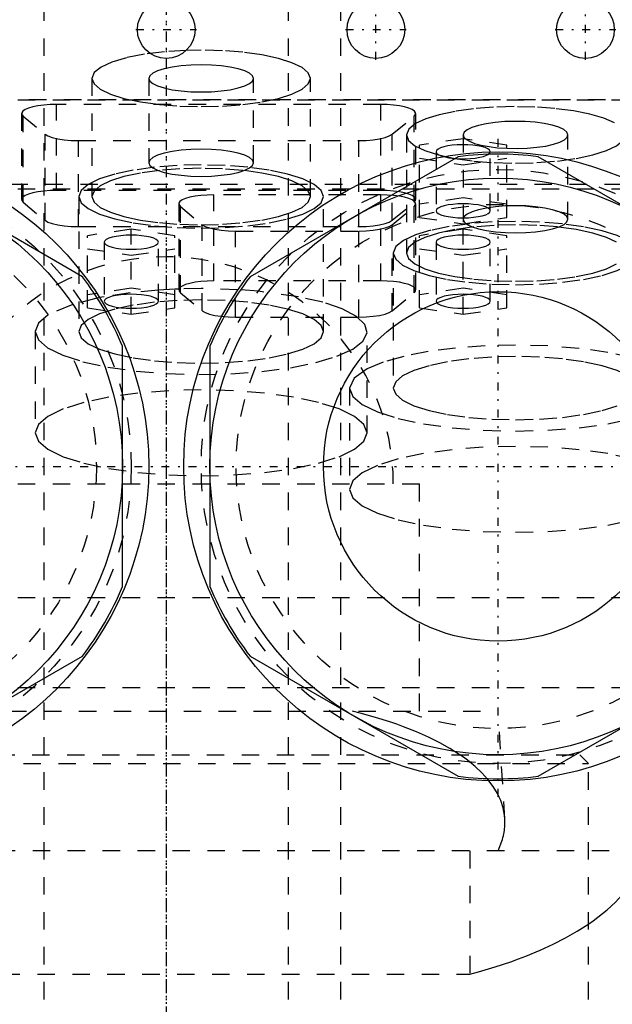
# Model space of a CAD drawing. Extents: x -90 to 90, y -97 to 327.
# Tile 7 of 10: x -8 to 26, y 198 to 255. Entities that reach past the tile are written whole.
import ezdxf

# ---------------------------------------------------------------- set-up
doc = ezdxf.new("R2010")
doc.units = 0
doc.linetypes.add('CENTER', pattern=[1.5, 0.45, -0.5, 0.05, -0.5])
doc.linetypes.add('DASHED', pattern=[2, 1, -1])
for name, color, linetype in [('AM_0', 7, 'CONTINUOUS'), ('AM_3', 7, 'DASHED'), ('AM_7', 7, 'CENTER')]:
    doc.layers.add(name, color=color, linetype=linetype)

msp = doc.modelspace()

# ---------------------------------------------------------------- linework, layer by layer
at = {"layer": 'AM_0', "color": 7, "linetype": 'CONTINUOUS'}
for p, q in [((-4.796, 239.852), (-16.704, 246.727)), ((16.704, 246.727), (4.796, 239.852)), ((33.204, 239.852), (21.296, 246.727)), ((-2.5, 222.125), (-2.5, 235.875)), ((2.5, 235.875), (2.5, 222.125)), ((-16.704, 211.273), (-4.796, 218.148)), ((4.796, 218.148), (16.704, 211.273)), ((21.296, 211.273), (33.204, 218.148))]:
    msp.add_line(p, q, dxfattribs=at)
for centre, radius in [((0, 229), 47.5), ((0, 254), 1.65), ((12, 254), 1.65), ((24, 254), 1.65), ((-19, 229), 18), ((19, 229), 18), ((-19, 229), 16.5), ((19, 229), 16.5), ((19, 229), 10)]:
    msp.add_circle(centre, radius, dxfattribs=at)
for centre, start, end in [((19, 229), 82.6199, 97.3801), ((-19, 229), 22.6199, 37.3801), ((19, 229), 142.6199, 157.3801), ((-19, 229), 322.6199, 337.3801), ((19, 229), 202.6199, 217.3801), ((19, 229), 262.6199, 277.3801)]:
    msp.add_arc(centre, 17.875, start, end, dxfattribs=at)
at = {"layer": 'AM_3', "color": 6, "linetype": 'DASHED'}
for p, q in [((-7, 307.5), (-7, -77.5)), ((7, -77.5), (7, 307.5)), ((10, -37.5), (10, 296.5)), ((2, 252.826), (1.142, 252.81)), ((-4.25, 251.208), (-4.25, 244.446)), ((-1, 251.208), (-1, 246.378)), ((5, 246.378), (5, 251.208)), ((8.25, 244.446), (8.25, 251.208)), ((-39.86, 250), (39.86, 250)), ((28.5, 249.97), (-28.5, 249.97)), ((-6.28, 244.794), (-6.28, 249.72)), ((12.28, 249.72), (-6.28, 249.72)), ((12.28, 244.794), (12.28, 249.72)), ((-8.28, 249.202), (-8.28, 244.276)), ((14.28, 244.276), (14.28, 249.202)), ((-8.189, 244.122), (-8.189, 249.048)), ((-8.189, 249.048), (-6.939, 248.013)), ((12.939, 248.013), (14.189, 249.048)), ((14.189, 244.122), (14.189, 249.048)), ((-6.939, 243.086), (-6.939, 248.013)), ((12.939, 243.086), (12.939, 248.013)), ((13.75, 247.973), (13.75, 241.211)), ((17, 247.973), (17, 242.882)), ((23, 243.143), (23, 247.973)), ((-5.03, 247.649), (11.03, 247.649)), ((-5.03, 242.723), (-5.03, 247.649)), ((11.03, 242.723), (11.03, 247.649)), ((17, 247.757), (14.5, 247.383)), ((14.5, 243.255), (14.5, 247.383)), ((19.5, 247.383), (17, 247.757)), ((19.5, 243.255), (19.5, 247.383)), ((15.45, 247.01), (15.45, 243.629)), ((18.55, 243.629), (18.55, 247.01)), ((14.5, 246.636), (17, 246.263)), ((17, 246.263), (19.5, 246.636)), ((-44.917, 245.15), (44.917, 245.15)), ((28.5, 244.865), (-28.5, 244.865)), ((12.28, 244.794), (-6.28, 244.794)), ((-8.189, 244.122), (-6.939, 243.086)), ((-5, 244.446), (-5, 236.719)), ((0.72, 244.026), (0.72, 239.1)), ((2.72, 239.617), (2.72, 244.544)), ((12.28, 244.544), (2.72, 244.544)), ((9, 236.719), (9, 244.446)), ((12.28, 239.617), (12.28, 244.544)), ((12.939, 243.086), (14.189, 244.122)), ((14.28, 239.1), (14.28, 244.026)), ((17, 244.376), (14.5, 244.003)), ((19.5, 244.003), (17, 244.376)), ((0.811, 238.945), (0.811, 243.872)), ((0.811, 243.872), (2.061, 242.836)), ((12.939, 242.836), (14.189, 243.872)), ((14.189, 238.945), (14.189, 243.872)), ((14.5, 243.255), (17, 242.882)), ((17, 242.882), (19.5, 243.255)), ((-5.03, 242.723), (11.03, 242.723)), ((-2, 242.581), (-4.5, 242.207)), ((-2, 237.706), (-2, 242.581)), ((0.5, 242.207), (-2, 242.581)), ((2.061, 237.91), (2.061, 242.836)), ((3.97, 242.473), (11.03, 242.473)), ((3.97, 237.547), (3.97, 242.473)), ((11.03, 237.547), (11.03, 242.473)), ((12.939, 237.91), (12.939, 242.836)), ((17, 242.581), (14.5, 242.207)), ((17, 237.706), (17, 242.581)), ((19.5, 242.207), (17, 242.581)), ((-4.5, 238.079), (-4.5, 242.207)), ((-3.55, 241.833), (-3.55, 238.453)), ((-0.45, 238.453), (-0.45, 241.833)), ((0.5, 238.079), (0.5, 242.207)), ((14.5, 238.079), (14.5, 242.207)), ((15.45, 241.833), (15.45, 238.453)), ((18.55, 238.453), (18.55, 241.833)), ((19.5, 238.079), (19.5, 242.207)), ((-4.5, 241.46), (-2, 241.086)), ((-2, 241.086), (0.5, 241.46)), ((13, 241.211), (13, 233.484)), ((14.5, 241.46), (17, 241.086)), ((17, 241.086), (19.5, 241.46)), ((12.28, 239.617), (2.72, 239.617)), ((-2, 239.2), (-4.5, 238.826)), ((0.5, 238.826), (-2, 239.2)), ((0.498, 239.147), (-0.452, 239.095)), ((0.719, 239.155), (0.498, 239.147)), ((0.731, 239.156), (0.719, 239.155)), ((2, 239.178), (0.731, 239.156)), ((0.811, 238.945), (2.061, 237.91)), ((4.114, 239.116), (2, 239.178)), ((5.276, 239.027), (4.114, 239.116)), ((7.574, 238.71), (5.276, 239.027)), ((12.939, 237.91), (14.189, 238.945)), ((17, 239.2), (14.5, 238.826)), ((19.5, 238.826), (17, 239.2)), ((-3.948, 238.636), (-5.355, 238.275)), ((-3.819, 238.663), (-3.948, 238.636)), ((-3.556, 238.714), (-3.819, 238.663)), ((-5.355, 238.275), (-6.761, 237.67)), ((-4.5, 238.079), (-2, 237.706)), ((-2, 237.706), (0.5, 238.079)), ((14.5, 238.079), (17, 237.706)), ((17, 237.706), (19.5, 238.079)), ((3.97, 237.547), (11.03, 237.547)), ((-7.5, 236.719), (-7.5, 230.924)), ((11.5, 230.924), (11.5, 236.719)), ((10.5, 233.484), (10.5, 227.689)), ((-14.5, 228), (14.5, 228)), ((14.5, 215), (14.5, 228)), ((-28.5, 221.5), (28.5, 221.5)), ((-28.5, 216.359), (28.5, 216.359)), ((-19, 215), (19, 215)), ((19.386, 208.83), (19, 215)), ((-23.675, 212.5), (23.675, 212.5)), ((24.175, 212), (23.675, 212.5)), ((-24.175, 212), (24.175, 212)), ((24.175, 196.5), (24.175, 212)), ((27.357, 207), (-27.357, 207)), ((17.375, 207), (17.375, 199.939)), ((-17.375, 199.939), (17.375, 199.939))]:
    msp.add_line(p, q, dxfattribs=at)
for points in [[(-4.25, 251.208), (-4.13, 250.892), (-3.774, 250.589), (-3.197, 250.309), (-2.419, 250.064), (-1.472, 249.863), (-0.392, 249.713), (0.781, 249.621), (2, 249.59), (3.219, 249.621), (4.392, 249.713), (5.472, 249.863), (6.419, 250.064), (7.197, 250.309), (7.774, 250.589), (8.13, 250.892), (8.25, 251.208), (8.13, 251.524), (7.774, 251.827), (7.197, 252.107), (6.419, 252.352), (5.472, 252.553), (4.392, 252.702), (3.219, 252.794), (2, 252.826)], [(1.142, 252.81), (-0.098, 252.732), (-1.251, 252.589), (-2.269, 252.389), (-3.108, 252.14), (-3.733, 251.852), (-4.119, 251.537), (-4.25, 251.208)], [(-6.28, 249.72), (-6.652, 249.711), (-7.012, 249.684), (-7.346, 249.64), (-7.642, 249.581), (-7.891, 249.509), (-8.083, 249.426), (-8.213, 249.335), (-8.274, 249.239), (-8.266, 249.143), (-8.189, 249.048)], [(14.189, 249.048), (14.266, 249.143), (14.274, 249.239), (14.213, 249.335), (14.083, 249.426), (13.891, 249.509), (13.642, 249.581), (13.346, 249.64), (13.012, 249.684), (12.652, 249.711), (12.28, 249.72)], [(25.655, 248.662), (25.048, 248.927), (24.258, 249.157), (23.313, 249.344), (22.249, 249.482), (21.103, 249.565), (19.917, 249.59), (18.734, 249.557), (17.597, 249.466), (16.547, 249.321), (15.622, 249.127), (14.856, 248.891), (14.276, 248.622)], [(14.276, 248.622), (13.883, 248.305), (13.75, 247.973)], [(19.5, 247.207), (20.083, 247.197), (20.663, 247.215), (21.218, 247.263), (21.726, 247.338), (22.17, 247.436), (22.53, 247.556), (22.795, 247.69), (22.953, 247.836), (22.999, 247.987), (22.932, 248.137), (22.753, 248.281), (22.469, 248.414), (22.092, 248.529), (21.635, 248.624), (21.116, 248.693), (20.555, 248.736), (19.972, 248.749), (19.391, 248.733), (18.833, 248.688), (18.319, 248.616), (17.869, 248.519), (17.5, 248.402), (17.226, 248.268), (17.057, 248.123), (17, 247.973)], [(-6.939, 248.013), (-6.771, 247.912), (-6.526, 247.824), (-6.214, 247.75), (-5.85, 247.695), (-5.449, 247.661), (-5.03, 247.649)], [(11.03, 247.649), (11.449, 247.661), (11.85, 247.695), (12.214, 247.75), (12.526, 247.824), (12.771, 247.912), (12.939, 248.013)], [(13.75, 247.973), (13.87, 247.657), (14.226, 247.354), (14.804, 247.074), (15.582, 246.829), (16.529, 246.627), (17.61, 246.478), (18.783, 246.386), (20.003, 246.355), (21.222, 246.386), (22.395, 246.479), (23.476, 246.628), (24.422, 246.83), (25.199, 247.075), (25.776, 247.355), (26.131, 247.658), (26.25, 247.974), (26.129, 248.29)], [(17, 247.973), (17.036, 247.853), (17.143, 247.736)], [(16.531, 246.627), (16.823, 246.611), (17.122, 246.61), (17.416, 246.623), (17.695, 246.651), (17.948, 246.692), (18.166, 246.745), (18.34, 246.808), (18.465, 246.879), (18.535, 246.954), (18.548, 247.031), (18.503, 247.107), (18.403, 247.18), (18.251, 247.247), (18.052, 247.305), (17.813, 247.351), (17.545, 247.385), (17.257, 247.405), (16.959, 247.411), (16.662, 247.401), (16.378, 247.377), (16.117, 247.339), (15.889, 247.29), (15.702, 247.229), (15.564, 247.161), (15.479, 247.086), (15.45, 247.009), (15.479, 246.933), (15.565, 246.858), (15.703, 246.79), (15.891, 246.73)], [(17.143, 247.736), (17.355, 247.606), (17.656, 247.488), (18.034, 247.386), (18.478, 247.304), (18.972, 247.243), (19.5, 247.207)], [(-5, 244.446), (-4.865, 244.093), (-4.467, 243.753), (-3.82, 243.44), (-2.95, 243.165), (-1.889, 242.94), (-0.679, 242.773), (0.634, 242.67), (2, 242.635), (3.366, 242.67), (4.679, 242.773), (5.889, 242.94), (6.95, 243.165), (7.82, 243.44), (8.467, 243.753), (8.865, 244.093), (9, 244.446), (8.865, 244.8), (8.467, 245.14), (7.82, 245.453), (6.95, 245.728), (5.889, 245.953), (4.679, 246.12), (3.366, 246.223), (2, 246.258)], [(2, 246.258), (0.634, 246.223), (-0.679, 246.12), (-1.889, 245.953), (-2.95, 245.728), (-3.82, 245.453), (-4.467, 245.14), (-4.865, 244.8), (-5, 244.446)], [(15.891, 246.73), (16.187, 246.668), (16.531, 246.627)], [(2, 246.064), (0.781, 246.033), (-0.392, 245.941), (-1.472, 245.791), (-2.419, 245.59), (-3.197, 245.345), (-3.774, 245.066), (-4.13, 244.762), (-4.25, 244.446), (-4.13, 244.131), (-3.774, 243.827), (-3.197, 243.548), (-2.419, 243.303), (-1.472, 243.101), (-0.392, 242.952), (0.781, 242.86), (2, 242.829), (3.219, 242.86), (4.392, 242.952), (5.472, 243.101), (6.419, 243.303), (7.197, 243.548), (7.774, 243.827), (8.13, 244.131), (8.25, 244.446)], [(8.25, 244.446), (8.13, 244.762), (7.774, 245.066), (7.197, 245.345), (6.419, 245.59), (5.472, 245.791), (4.392, 245.941), (3.219, 246.033), (2, 246.064)], [(-6.28, 244.794), (-6.652, 244.785), (-7.012, 244.758), (-7.346, 244.714), (-7.642, 244.655), (-7.891, 244.583), (-8.083, 244.5), (-8.213, 244.409), (-8.274, 244.313), (-8.266, 244.216), (-8.189, 244.122)], [(14.189, 244.122), (14.266, 244.216), (14.274, 244.313), (14.213, 244.409), (14.083, 244.5), (13.891, 244.583), (13.642, 244.655), (13.346, 244.714), (13.012, 244.758), (12.652, 244.785), (12.28, 244.794)], [(2.72, 244.544), (2.348, 244.534), (1.988, 244.508), (1.654, 244.464), (1.358, 244.405), (1.109, 244.333), (0.917, 244.249), (0.787, 244.159), (0.726, 244.063), (0.734, 243.966), (0.811, 243.872)], [(14.189, 243.872), (14.266, 243.966), (14.274, 244.063), (14.213, 244.159), (14.083, 244.249), (13.891, 244.333), (13.642, 244.405), (13.346, 244.464), (13.012, 244.508), (12.652, 244.534), (12.28, 244.544)], [(-6.939, 243.086), (-6.771, 242.986), (-6.526, 242.897), (-6.214, 242.824), (-5.85, 242.769), (-5.449, 242.735), (-5.03, 242.723)], [(11.03, 242.723), (11.449, 242.735), (11.85, 242.769), (12.214, 242.824), (12.526, 242.897), (12.771, 242.986), (12.939, 243.086)], [(20, 243.023), (18.668, 242.99), (17.384, 242.892), (16.196, 242.732), (15.147, 242.517), (14.275, 242.254)], [(27, 241.211), (26.865, 241.565), (26.467, 241.905), (25.82, 242.218), (24.95, 242.492), (23.889, 242.718), (22.679, 242.885), (21.366, 242.988), (20, 243.023)], [(2.061, 242.836), (2.229, 242.736), (2.474, 242.647), (2.786, 242.574), (3.15, 242.519), (3.551, 242.485), (3.97, 242.473)], [(11.03, 242.473), (11.449, 242.485), (11.85, 242.519), (12.214, 242.574), (12.526, 242.647), (12.771, 242.736), (12.939, 242.836)], [(25.774, 241.83), (25.197, 242.11), (24.419, 242.355), (23.472, 242.556), (22.392, 242.706), (21.219, 242.798), (20, 242.829), (18.781, 242.798), (17.608, 242.706), (16.528, 242.556), (15.581, 242.355), (14.803, 242.11), (14.226, 241.83), (13.87, 241.527), (13.75, 241.211), (13.87, 240.896), (14.226, 240.592), (14.803, 240.313), (15.581, 240.067), (16.528, 239.866), (17.608, 239.717), (18.781, 239.625), (20, 239.594), (21.219, 239.625), (22.392, 239.717), (23.472, 239.866), (24.419, 240.067), (25.197, 240.313), (25.774, 240.592)], [(-0.45, 241.833), (-0.48, 241.912), (-0.568, 241.987), (-0.711, 242.056), (-0.904, 242.117), (-1.139, 242.167), (-1.407, 242.204), (-1.698, 242.227), (-2, 242.235), (-2.302, 242.227), (-2.593, 242.204), (-2.861, 242.167), (-3.096, 242.117), (-3.289, 242.056), (-3.432, 241.987), (-3.52, 241.912), (-3.55, 241.833)], [(-3.55, 241.833), (-3.52, 241.755), (-3.432, 241.68), (-3.289, 241.611), (-3.096, 241.55), (-2.861, 241.5), (-2.593, 241.463), (-2.302, 241.44), (-2, 241.432), (-1.698, 241.44), (-1.407, 241.463), (-1.139, 241.5), (-0.904, 241.55), (-0.711, 241.611), (-0.568, 241.68), (-0.48, 241.755), (-0.45, 241.833)], [(14.275, 242.254), (13.577, 241.931), (13.146, 241.579), (13, 241.211)], [(18.55, 241.833), (18.52, 241.912), (18.432, 241.987), (18.289, 242.056), (18.096, 242.117), (17.861, 242.167), (17.593, 242.204), (17.302, 242.227), (17, 242.235), (16.698, 242.227), (16.407, 242.204), (16.139, 242.167), (15.904, 242.117), (15.711, 242.056), (15.568, 241.987), (15.48, 241.912), (15.45, 241.833)], [(15.45, 241.833), (15.48, 241.755), (15.568, 241.68), (15.711, 241.611), (15.904, 241.55), (16.139, 241.5), (16.407, 241.463), (16.698, 241.44), (17, 241.432), (17.302, 241.44), (17.593, 241.463), (17.861, 241.5), (18.096, 241.55), (18.289, 241.611), (18.432, 241.68), (18.52, 241.755), (18.55, 241.833)], [(13, 241.211), (13.135, 240.858), (13.533, 240.518), (14.18, 240.205), (15.05, 239.93), (16.111, 239.705), (17.321, 239.537), (18.634, 239.434), (20, 239.399), (21.366, 239.434), (22.679, 239.537), (23.889, 239.705), (24.95, 239.93), (25.82, 240.205), (26.467, 240.518), (26.865, 240.858), (27, 241.211)], [(2.72, 239.617), (2.348, 239.608), (1.988, 239.581), (1.654, 239.538), (1.358, 239.479), (1.109, 239.406), (0.917, 239.323), (0.787, 239.232), (0.726, 239.137), (0.734, 239.04), (0.811, 238.945)], [(14.189, 238.945), (14.266, 239.04), (14.274, 239.137), (14.213, 239.232), (14.083, 239.323), (13.891, 239.406), (13.642, 239.479), (13.346, 239.538), (13.012, 239.581), (12.652, 239.608), (12.28, 239.617)], [(-0.452, 239.095), (-2.071, 238.941), (-3.556, 238.714)], [(-7.5, 236.719), (-7.321, 236.244), (-6.79, 235.786), (-5.927, 235.364), (-4.766, 234.993), (-3.349, 234.687), (-1.73, 234.458), (0.029, 234.314), (1.863, 234.261), (3.702, 234.3), (5.476, 234.431), (7.12, 234.648), (8.57, 234.943), (9.773, 235.305), (10.682, 235.721), (11.264, 236.174), (11.496, 236.648), (11.37, 237.124), (10.89, 237.586), (10.075, 238.014), (8.956, 238.394), (7.574, 238.71)], [(2, 238.531), (0.634, 238.496), (-0.679, 238.393), (-1.889, 238.225), (-2.95, 238), (-3.82, 237.726), (-4.467, 237.412), (-4.865, 237.073), (-5, 236.719), (-4.865, 236.366), (-4.467, 236.026), (-3.82, 235.713), (-2.95, 235.438), (-1.889, 235.213), (-0.679, 235.045), (0.634, 234.942), (2, 234.907), (3.366, 234.942), (4.679, 235.045), (5.889, 235.213), (6.95, 235.438), (7.82, 235.713), (8.467, 236.026), (8.865, 236.366), (9, 236.719)], [(9, 236.719), (8.865, 237.073), (8.467, 237.412), (7.82, 237.726), (6.95, 238), (5.889, 238.225), (4.679, 238.393), (3.366, 238.496), (2, 238.531)], [(2.061, 237.91), (2.229, 237.81), (2.474, 237.721), (2.786, 237.647), (3.15, 237.592), (3.551, 237.558), (3.97, 237.547)], [(11.03, 237.547), (11.449, 237.558), (11.85, 237.592), (12.214, 237.647), (12.526, 237.721), (12.771, 237.81), (12.939, 237.91)], [(-6.761, 237.67), (-7.313, 237.204), (-7.5, 236.719)], [(20, 235.943), (18.254, 235.901), (16.567, 235.776), (14.997, 235.574), (13.597, 235.3), (12.416, 234.965), (11.494, 234.579)], [(26.718, 235.222), (25.278, 235.528), (23.635, 235.755), (21.853, 235.895), (20, 235.943)], [(20, 235.296), (18.634, 235.261), (17.321, 235.158), (16.111, 234.99), (15.05, 234.765), (14.18, 234.49), (13.533, 234.177), (13.135, 233.837), (13, 233.484), (13.135, 233.13), (13.533, 232.791), (14.18, 232.477), (15.05, 232.203), (16.111, 231.977), (17.321, 231.81), (18.634, 231.707), (20, 231.672), (21.366, 231.707), (22.679, 231.81), (23.889, 231.977), (24.95, 232.203), (25.82, 232.477)], [(27, 233.484), (26.865, 233.837), (26.467, 234.177), (25.82, 234.49), (24.95, 234.765), (23.889, 234.99), (22.679, 235.158), (21.366, 235.261), (20, 235.296)], [(11.494, 234.579), (10.752, 234.046), (10.5, 233.484)], [(10.5, 233.484), (10.683, 233.004), (11.223, 232.543), (12.101, 232.118), (13.282, 231.745), (14.722, 231.439), (16.365, 231.212), (18.147, 231.072), (20, 231.025), (21.853, 231.072), (23.635, 231.212), (25.278, 231.439), (26.718, 231.745)], [(26.718, 229.427), (25.278, 229.733), (23.635, 229.96), (21.853, 230.1), (20, 230.147), (18.147, 230.1), (16.365, 229.96), (14.722, 229.733), (13.282, 229.427), (12.101, 229.055), (11.223, 228.63), (10.683, 228.168), (10.5, 227.689), (10.683, 227.209), (11.223, 226.748), (12.101, 226.323), (13.282, 225.95), (14.722, 225.644), (16.365, 225.417), (18.147, 225.277), (20, 225.23), (21.853, 225.277), (23.635, 225.417), (25.278, 225.644), (26.718, 225.95)]]:
    msp.add_lwpolyline(points, dxfattribs=at)
for points in [[(5, 251.208), (4.942, 251.359), (4.772, 251.505), (4.494, 251.639), (4.121, 251.757), (3.667, 251.854), (3.148, 251.925), (2.585, 251.969), (2, 251.984), (1.415, 251.969), (0.852, 251.925), (0.333, 251.854), (-0.121, 251.757), (-0.494, 251.639), (-0.772, 251.505), (-0.942, 251.359), (-1, 251.208), (-0.942, 251.056), (-0.772, 250.911), (-0.494, 250.777), (-0.121, 250.659), (0.333, 250.562), (0.852, 250.491), (1.415, 250.446), (2, 250.431), (2.585, 250.446), (3.148, 250.491), (3.667, 250.562), (4.121, 250.659), (4.494, 250.777), (4.772, 250.911), (4.942, 251.056)], [(5, 246.378), (4.942, 246.53), (4.772, 246.675), (4.494, 246.81), (4.121, 246.927), (3.667, 247.024), (3.148, 247.096), (2.585, 247.14), (2, 247.155), (1.415, 247.14), (0.852, 247.096), (0.333, 247.024), (-0.121, 246.927), (-0.494, 246.81), (-0.772, 246.675), (-0.942, 246.53), (-1, 246.378), (-0.942, 246.227), (-0.772, 246.081), (-0.494, 245.947), (-0.121, 245.829), (0.333, 245.733), (0.852, 245.661), (1.415, 245.617), (2, 245.602), (2.585, 245.617), (3.148, 245.661), (3.667, 245.733), (4.121, 245.829), (4.494, 245.947), (4.772, 246.081), (4.942, 246.227)], [(18.55, 243.629), (18.52, 243.707), (18.432, 243.783), (18.289, 243.852), (18.096, 243.913), (17.861, 243.963), (17.593, 244), (17.302, 244.022), (17, 244.03), (16.698, 244.022), (16.407, 244), (16.139, 243.963), (15.904, 243.913), (15.711, 243.852), (15.568, 243.783), (15.48, 243.707), (15.45, 243.629), (15.48, 243.551), (15.568, 243.476), (15.711, 243.406), (15.904, 243.345), (16.139, 243.295), (16.407, 243.258), (16.698, 243.236), (17, 243.228), (17.302, 243.236), (17.593, 243.258), (17.861, 243.295), (18.096, 243.345), (18.289, 243.406), (18.432, 243.476), (18.52, 243.551)], [(23, 243.143), (22.942, 243.295), (22.772, 243.44), (22.494, 243.574), (22.121, 243.692), (21.667, 243.789), (21.148, 243.86), (20.585, 243.905), (20, 243.92), (19.415, 243.905), (18.852, 243.86), (18.333, 243.789), (17.879, 243.692), (17.506, 243.574), (17.228, 243.44), (17.058, 243.295), (17, 243.143), (17.058, 242.992), (17.228, 242.846), (17.506, 242.712), (17.879, 242.594), (18.333, 242.497), (18.852, 242.426), (19.415, 242.382), (20, 242.367), (20.585, 242.382), (21.148, 242.426), (21.667, 242.497), (22.121, 242.594), (22.494, 242.712), (22.772, 242.846), (22.942, 242.992)], [(-0.45, 238.453), (-0.48, 238.531), (-0.568, 238.606), (-0.711, 238.676), (-0.904, 238.736), (-1.139, 238.786), (-1.407, 238.823), (-1.698, 238.846), (-2, 238.854), (-2.302, 238.846), (-2.593, 238.823), (-2.861, 238.786), (-3.096, 238.736), (-3.289, 238.676), (-3.432, 238.606), (-3.52, 238.531), (-3.55, 238.453), (-3.52, 238.374), (-3.432, 238.299), (-3.289, 238.23), (-3.096, 238.169), (-2.861, 238.119), (-2.593, 238.082), (-2.302, 238.059), (-2, 238.051), (-1.698, 238.059), (-1.407, 238.082), (-1.139, 238.119), (-0.904, 238.169), (-0.711, 238.23), (-0.568, 238.299), (-0.48, 238.374)], [(18.55, 238.453), (18.52, 238.531), (18.432, 238.606), (18.289, 238.676), (18.096, 238.736), (17.861, 238.786), (17.593, 238.823), (17.302, 238.846), (17, 238.854), (16.698, 238.846), (16.407, 238.823), (16.139, 238.786), (15.904, 238.736), (15.711, 238.676), (15.568, 238.606), (15.48, 238.531), (15.45, 238.453), (15.48, 238.374), (15.568, 238.299), (15.711, 238.23), (15.904, 238.169), (16.139, 238.119), (16.407, 238.082), (16.698, 238.059), (17, 238.051), (17.302, 238.059), (17.593, 238.082), (17.861, 238.119), (18.096, 238.169), (18.289, 238.23), (18.432, 238.299), (18.52, 238.374)], [(-7.5, 230.924), (-7.317, 230.444), (-6.777, 229.983), (-5.899, 229.558), (-4.718, 229.185), (-3.278, 228.879), (-1.635, 228.652), (0.147, 228.512), (2, 228.465), (3.853, 228.512), (5.635, 228.652), (7.278, 228.879), (8.718, 229.185), (9.899, 229.558), (10.777, 229.983), (11.317, 230.444), (11.5, 230.924), (11.317, 231.404), (10.777, 231.865), (9.899, 232.29), (8.718, 232.662), (7.278, 232.968), (5.635, 233.195), (3.853, 233.335), (2, 233.383), (0.147, 233.335), (-1.635, 233.195), (-3.278, 232.968), (-4.718, 232.662), (-5.899, 232.29), (-6.777, 231.865), (-7.317, 231.404)]]:
    msp.add_lwpolyline(points, close=True, dxfattribs=at)
for points in [[(19.386, 208.83, 0), (19.366, 209.041, 0), (19.284, 209.46, 0), (19.148, 209.874, 0), (19.06, 210.079, 0), (18.958, 210.283, 0), (18.715, 210.684, 0), (18.42, 211.076, 0), (18.075, 211.457, 0), (17.683, 211.827, 0), (17.246, 212.183, 0), (17.012, 212.355, 0), (16.767, 212.525, 0), (16.238, 212.859, 0), (15.654, 213.186, 0), (15.017, 213.504, 0), (14.328, 213.81, 0), (13.589, 214.103, 0), (13.202, 214.244, 0), (12.804, 214.381, 0), (11.975, 214.642, 0), (11.106, 214.885, 0), (10.658, 215, 0)], [(18.99, 207, 0), (19.015, 207.05, 0), (19.061, 207.15, 0), (19.104, 207.251, 0), (19.125, 207.301, 0), (19.145, 207.351, 0), (19.182, 207.452, 0), (19.217, 207.554, 0), (19.248, 207.655, 0), (19.277, 207.757, 0), (19.302, 207.859, 0), (19.314, 207.91, 0), (19.324, 207.961, 0), (19.343, 208.063, 0), (19.359, 208.165, 0), (19.372, 208.268, 0), (19.382, 208.37, 0), (19.388, 208.472, 0), (19.39, 208.524, 0), (19.392, 208.575, 0), (19.392, 208.677, 0), (19.388, 208.779, 0), (19.386, 208.83, 0)], [(17.375, 199.939, 0), (17.87, 200.073, 0), (18.826, 200.356, 0), (19.736, 200.659, 0), (20.171, 200.817, 0), (20.594, 200.979, 0), (21.398, 201.313, 0), (22.145, 201.658, 0), (22.85, 202.019, 0), (23.517, 202.399, 0), (24.141, 202.795, 0), (24.435, 202.999, 0), (24.717, 203.206, 0), (25.242, 203.63, 0), (25.714, 204.065, 0), (26.129, 204.508, 0), (26.487, 204.958, 0), (26.785, 205.412, 0), (26.912, 205.64, 0), (27.024, 205.867, 0), (27.202, 206.323, 0), (27.32, 206.775, 0), (27.357, 207, 0)]]:
    msp.add_polyline3d(points, dxfattribs=at)
for centre, radius in [((-19, 229), 17), ((19, 229), 17), ((-19, 229), 15), ((19, 229), 15)]:
    msp.add_circle(centre, radius, dxfattribs=at)
msp.add_arc((0, 228), 13, 0, 180, dxfattribs=at)
at = {"layer": 'AM_7', "color": 4, "linetype": 'CENTER'}
for p, q in [((0, 326.75), (0, -96.75)), ((0, 317.3), (0, -16.925)), ((12, 252.268), (12, 255.732)), ((24, 252.268), (24, 255.732)), ((-1.732, 254), (1.732, 254)), ((10.268, 254), (13.732, 254)), ((22.267, 254), (25.733, 254)), ((19, 210.1), (19, 247.9)), ((0, 242.7), (0, -37.19)), ((-49.875, 229), (49.875, 229))]:
    msp.add_line(p, q, dxfattribs=at)

doc.saveas('drawing.dxf')
